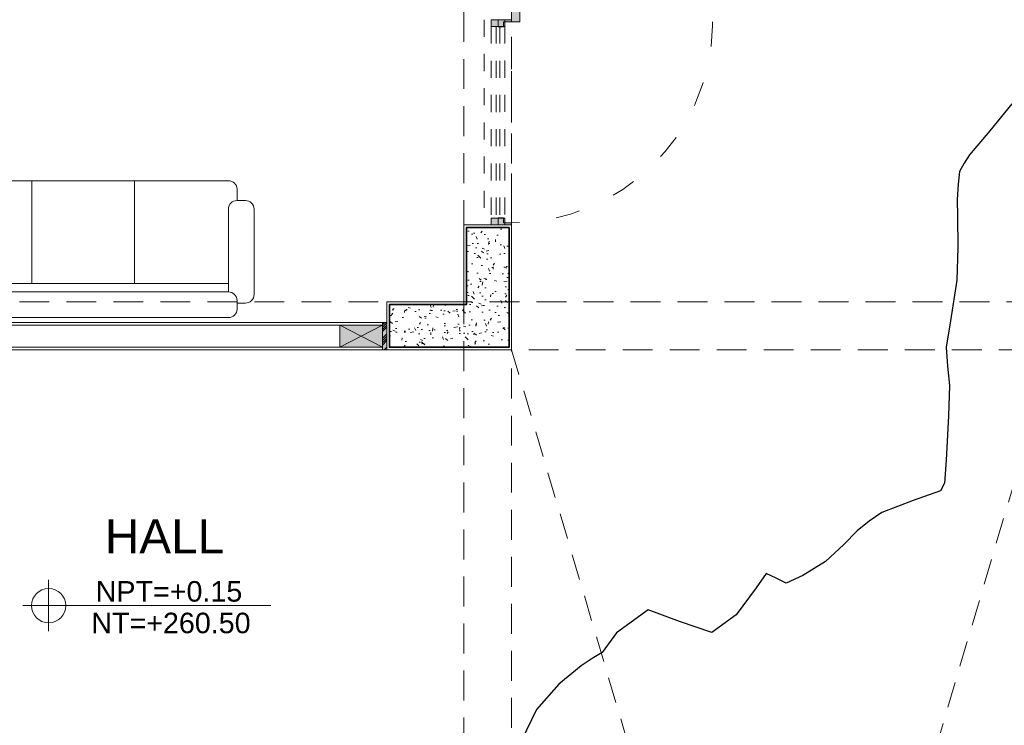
# Model space of a CAD drawing. Header units: millimetres. Extents: x -8931983 to 9630244, y 4 to 18563053.
# Tile 32 of 256: x 349108.21 to 349113.97, y 9281940.75 to 9281944.87. Entities that reach past the tile are written whole.
import ezdxf

# ---------------------------------------------------------------- set-up
doc = ezdxf.new("R2010")
doc.units = ezdxf.units.MM
for name, pattern in [('01 nivel$0$HIDDEN2', [0.1875, 0.125, -0.0625]), ('ACAD_ISO03W100', [30, 12, -18]), ('CONTINUA', [0]), ('DASHED2', [0.375, 0.25, -0.125]), ('HIDDEN', [9.524999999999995, 6.349999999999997, -3.174999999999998]), ('RAYITAS', [0.375, 0.25, -0.125])]:
    doc.linetypes.add(name, pattern=pattern)
for name, color, linetype, lineweight in [('.', 7, 'Continuous', 0), ('0_PROYECCIONES 1', 1, 'DASHED2', 0), ('0_VANOS', 30, 'Continuous', 9), ('COLUMNAS', 3, 'Continuous', 35), ('COLUMNETAS TOP', 253, 'Continuous', 0), ('G-ANNO-DIMS', 7, 'Continuous', 5), ('JUNTAS DE DILATACIÓN', 160, 'CONTINUA', 9), ('LPUERTAS', 7, 'Continuous', 5), ('MURO', 133, 'Continuous', 15), ('Proyecciones 2', 251, 'HIDDEN', 5), ('PUERTAS-1.5', 1, 'Continuous', 9), ('TARRAJEO', 32, 'Continuous', 0), ('TEXTO AMBIENTES', 7, 'Continuous', 30), ('vereda', 254, 'Continuous', 5)]:
    doc.layers.add(name, color=color, linetype=linetype, lineweight=lineweight)
doc.layers.add('0_COLUMNA ACHURADO', color=250, linetype='Continuous', lineweight=0, true_color=0x363636)
doc.layers.add('LMOBILIARIO', color=252, linetype='Continuous', lineweight=5, true_color=0x898989)
doc.layers.add('C-TOPO', color=7, linetype='Continuous')
doc.layers.add('VIGAS S', color=2, linetype='Continuous')
doc.styles.add('Arial_1', font='arial.ttf', dxfattribs={"height": 0.15})

# ---------------------------------------------------------------- blocks, each defined once
blk = doc.blocks.new('topooooo')
at = {"layer": 'C-TOPO', "color": 31, "linetype": 'Continuous', "lineweight": 25, "elevation": 1.617999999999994, "flags": 128}
blk.add_lwpolyline([(-120.1394114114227, -209.3140000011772), (-120.1370770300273, -209.518354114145), (-120.1394114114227, -209.702588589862), (-120.132439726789, -209.7588661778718), (-120.1218290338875, -209.8140000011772), (-120.0807039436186, -209.8762880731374), (-120.0279999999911, -209.9485177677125), (-119.9631967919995, -210.0239787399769), (-119.8463725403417, -210.1615986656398), (-119.7290676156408, -210.3140000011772), (-119.6061038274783, -210.5192166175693), (-119.5279999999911, -210.655733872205), (-119.449991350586, -210.7356128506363), (-119.3697338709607, -210.8140000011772), (-119.2620738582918, -210.9548204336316), (-119.1075065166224, -211.164111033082), (-119.0279999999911, -211.2733495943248), (-119.0189529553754, -211.3230470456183), (-119.1048689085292, -211.4678384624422), (-119.2022081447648, -211.6397918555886), (-119.2264686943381, -211.725865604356), (-119.2444658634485, -211.8140000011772), (-119.2536106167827, -211.9256412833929), (-119.2729421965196, -212.0690578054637), (-119.3235801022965, -212.2182285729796), (-119.3697338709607, -212.3140000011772), (-119.4339531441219, -212.3299466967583), (-119.4955284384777, -212.3464715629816), (-119.4878195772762, -212.4477635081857), (-119.4780815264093, -212.6435851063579), (-119.5209132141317, -212.8140000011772), (-119.7067716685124, -212.8849248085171), (-119.8927769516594, -212.949223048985), (-119.9492392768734, -213.170239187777), (-119.9411578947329, -213.3140000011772), (-119.9644896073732, -213.3775103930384), (-119.9851246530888, -213.4512663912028), (-120.0182423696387, -213.6180949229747), (-120.0250777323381, -213.8140000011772), (-119.9756774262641, -214.010634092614)], dxfattribs=at)
blk = doc.blocks.new('00_PTA_ 01')
at = {"layer": 'PUERTAS-1.5', "true_color": 0xffffff}
h = blk.add_hatch(color=7, dxfattribs=at)
h.dxf.hatch_style = 1
h.paths.add_polyline_path([(1.970000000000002, 0.1050000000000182), (0.9900000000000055, 0.1049999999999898), (0.9900000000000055, 0.0649999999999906), (1.970000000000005, 0.0650000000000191)])
h = blk.add_hatch(color=7, dxfattribs=at)
h.dxf.hatch_style = 1
h.paths.add_polyline_path([(0, 0), (0.0349999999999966, 0), (0.0349999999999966, 0.0249999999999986), (0.009999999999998, 0.0250000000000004), (0.009999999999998, 0.0649999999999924), (0, 0.0649999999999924)])
h = blk.add_hatch(color=7, dxfattribs=at)
h.dxf.hatch_style = 1
h.paths.add_polyline_path([(1, 3.6e-15), (1, 0.0649999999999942), (0.9900000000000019, 0.0649999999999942), (0.9900000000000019, 0.0250000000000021), (0.9650000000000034, 0.0250000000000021), (0.9650000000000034, 3.6e-15)])
at = {"layer": 'PUERTAS-1.5'}
for points in [[(1.970000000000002, 0.1050000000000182), (0.9900000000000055, 0.1049999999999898), (0.9900000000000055, 0.0649999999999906), (1.970000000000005, 0.0650000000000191)], [(0, 0), (0.0349999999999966, 0), (0.0349999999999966, 0.0249999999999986), (0.009999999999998, 0.0250000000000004), (0.009999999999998, 0.0649999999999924), (0, 0.0649999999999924)], [(1, 3.6e-15), (1, 0.0649999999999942), (0.9900000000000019, 0.0649999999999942), (0.9900000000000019, 0.0250000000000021), (0.9650000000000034, 0.0250000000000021), (0.9650000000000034, 3.6e-15)]]:
    blk.add_lwpolyline(points, close=True, dxfattribs=at)
at = {"layer": 'PUERTAS-1.5', "linetype": 'ACAD_ISO03W100', "ltscale": 0.01}
blk.add_arc((0.9904164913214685, 0.0645919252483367), 0.9804165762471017, 2.362126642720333, 179.9761520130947, dxfattribs=at)
at = {"layer": 'PUERTAS-1.5', "linetype": 'HIDDEN', "ltscale": 0.25}
blk.add_arc((0.9900000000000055, 0.0650000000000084), 0.9799999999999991, 359.9999999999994, 1.2213e-12, dxfattribs=at)
blk = doc.blocks.new('sillon de tres admi')
at = {"layer": 'LMOBILIARIO', "linetype": 'ByBlock', "lineweight": 0}
for p, q in [((1.150000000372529, 0.5), (-0.5500000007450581, 0.5)), ((-0.6008215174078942, 0.4155057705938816), (-0.650821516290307, 0.4155057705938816)), ((-0.599999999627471, 0.4500000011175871), (-0.599999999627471, 0.4000000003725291)), ((1.249178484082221, 0.4155057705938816), (1.199178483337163, 0.4155057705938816)), ((1.199999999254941, 0.4000000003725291), (1.199999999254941, 0.4500000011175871)), ((-0.7008215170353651, 0.3655057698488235), (-0.7008215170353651, -0.1344942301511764)), ((-0.5508215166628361, -0.1344942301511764), (-0.5508215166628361, 0.3500067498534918)), ((-0.5500000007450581, 0.3500000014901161), (1.150000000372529, 0.3500000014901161)), ((1.149178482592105, 0.3500000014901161), (1.149178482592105, -0.1344942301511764)), ((1.299178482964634, -0.1344942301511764), (1.299178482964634, 0.3655057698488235)), ((-0.5500000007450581, 0.3000000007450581), (1.149178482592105, 0.3000000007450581)), ((0, -0.2999999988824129), (0, 0.3000000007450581)), ((0.599999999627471, -0.2999999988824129), (0.599999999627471, 0.3000000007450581)), ((-0.650821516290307, -0.1844942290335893), (-0.6008215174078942, -0.1844942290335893)), ((-0.599999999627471, -0.1844874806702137), (-0.599999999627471, -0.25)), ((1.199178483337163, -0.1844942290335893), (1.249178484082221, -0.1844942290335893)), ((1.199999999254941, -0.25), (1.199999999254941, -0.1844942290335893)), ((-0.3865406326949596, -0.2999999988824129), (-0.5500000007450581, -0.2999999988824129)), ((0.2134593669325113, -0.2999999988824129), (-0.4272155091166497, -0.2999999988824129)), ((0.8134593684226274, -0.2999999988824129), (0.1727844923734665, -0.2999999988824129)), ((1.150000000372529, -0.2999999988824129), (0.7727844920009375, -0.2999999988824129))]:
    blk.add_line(p, q, dxfattribs=at)
for centre, start, end in [((-0.5500000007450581, 0.4500000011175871), 90, 180), ((-0.5500000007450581, 0.4500000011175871), 90, 180), ((1.150000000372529, 0.4500000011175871), 0, 90), ((-0.650821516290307, 0.3655057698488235), 90, 180), ((1.249178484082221, 0.3655057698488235), 0, 90), ((-0.5500000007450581, 0.4000000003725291), 180, 270), ((1.150000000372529, 0.4000000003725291), 270, 0), ((-0.650821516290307, -0.1344942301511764), 180, 270), ((-0.6008215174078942, -0.1344942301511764), 270, 0), ((1.199178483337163, -0.1344942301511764), 180, 270), ((1.249178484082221, -0.1344942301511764), 270, 0), ((-0.5500000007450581, -0.25), 180, 270), ((1.150000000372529, -0.25), 270, 0)]:
    blk.add_arc(centre, 0.05, start, end, dxfattribs=at)
blk = doc.blocks.new('*U1735')
at = {"linetype": 'Continuous', "true_color": 0xbebebe}
for points in [[(3032.131410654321, 1351.188780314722), (3032.131410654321, 1351.268780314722), (3032.171410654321, 1351.268780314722), (3032.171410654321, 1351.188780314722)], [(3033.291410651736, 1351.188780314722), (3033.291410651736, 1351.268780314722), (3033.331410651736, 1351.268780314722), (3033.331410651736, 1351.188780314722)]]:
    blk.add_hatch(color=9, dxfattribs=at).paths.add_polyline_path(points)
at = {"layer": '0_VANOS', "linetype": 'Continuous'}
for p, q in [((3032.131410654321, 1351.268780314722), (3032.171410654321, 1351.268780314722)), ((3032.131410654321, 1351.268780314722), (3032.131410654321, 1351.188780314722)), ((3032.171410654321, 1351.268780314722), (3032.171410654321, 1351.188780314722)), ((3033.291410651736, 1351.188780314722), (3033.291410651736, 1351.268780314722)), ((3033.291410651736, 1351.268780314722), (3033.331410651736, 1351.268780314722)), ((3033.331410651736, 1351.268780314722), (3033.331410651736, 1351.188780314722)), ((3032.171410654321, 1351.188780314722), (3032.131410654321, 1351.188780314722)), ((3033.331410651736, 1351.188780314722), (3033.291410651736, 1351.188780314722))]:
    blk.add_line(p, q, dxfattribs=at)
at = {"layer": '0_VANOS', "linetype": '01 nivel$0$HIDDEN2', "ltscale": 0.5}
for p, q in [((3032.170780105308, 1351.268780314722), (3033.290780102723, 1351.268780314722)), ((3032.171410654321, 1351.238780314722), (3033.291410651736, 1351.238780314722)), ((3032.171410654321, 1351.218780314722), (3033.291410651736, 1351.218780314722)), ((3032.171410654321, 1351.188780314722), (3033.291410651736, 1351.188780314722))]:
    blk.add_line(p, q, dxfattribs=at)
at = {"layer": '0_VANOS', "linetype": '01 nivel$0$HIDDEN2'}
blk.add_line((3033.291410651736, 1351.268780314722), (3033.331410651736, 1351.268780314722), dxfattribs=at)
blk = doc.blocks.new('Cotas de elevación - M_Cota de elevación - Destino rellenado-517392-Nivel 1')
at = {"layer": 'G-ANNO-DIMS'}
for p, q in [((0, -0.0015), (0, 0.0015)), ((-0.0015, 0), (0.013, 0))]:
    blk.add_line(p, q, dxfattribs=at)
blk.add_circle((0, 0), 0.001, dxfattribs=at)
blk = doc.blocks.new('ADMIII PLATA GG')
at = {"layer": '.', "true_color": 0xadddf7, "transparency": 33554572}
h = blk.add_hatch(color=141, dxfattribs=at)
h.dxf.hatch_style = 1
h.paths.add_polyline_path([(-11.21500000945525, -5.655000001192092), (-11.24000000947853, -5.655000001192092), (-11.24000000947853, -5.814999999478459), (-11.21500000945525, -5.814999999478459)])
at = {"layer": '0_COLUMNA ACHURADO'}
h = blk.add_hatch(dxfattribs=at)
h.set_pattern_fill('AR-CONC', color=256, scale=0.00088, angle=90.00000000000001)
h.set_pattern_definition([(140, (0, 0), (0.0140263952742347, 0.1603225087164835), [0.016764, -0.184404]), (85.00000000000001, (0, 0), (-0.1681300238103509, -0.0310142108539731), [0.0134112, -0.1475237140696]), (190.4514447, (0.0011688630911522, 0.0133601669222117), (-0.1541036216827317, 0.1293082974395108), [0.014247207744, -0.156719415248]), (136.1842, (-0.0447039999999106, 0), (0.0369972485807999, 0.2385495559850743), [0.025146, -0.2766059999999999]), (186.63555761, (-0.0416209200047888, 0.0198791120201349), (-0.2177349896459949, 0.2089156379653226), [0.0213708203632, -0.2350793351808]), (81.18415117, (-0.0447039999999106, 0), (-0.2177349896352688, 0.2089156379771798), [0.0201167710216, -0.2212845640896]), (111, (-0.033527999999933, 0.0223520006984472), (0.0899933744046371, 0.1334206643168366), [0.016764, -0.184404]), (56.00000000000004, (-0.033527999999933, 0.0223520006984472), (-0.1620854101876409, 0.0543857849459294), [0.0134112, -0.1475232]), (161.451445, (-0.0260285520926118, 0.0334703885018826), (-0.0720920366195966, 0.1878064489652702), [0.014247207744, -0.1567191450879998]), (127.5, (0, 0), (-0.0744084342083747, 0.0027179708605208), [0, -0.14573504, 0, -0.1497584, 0, -0.148082]), (97.49999999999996, (0, 0), (-0.0881589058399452, 0.0588013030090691), [0, -0.08538464, 0, -0.14238224, 0, -0.0564388]), (57.50000000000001, (0, -0.0498449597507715), (0.0050412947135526, 0.1193197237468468), [0, -0.05588, 0, -0.1743456, 0, -0.2313432]), (47.5, (0, -0.0721969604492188), (-0.0223753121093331, 0.1303536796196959), [0, -0.072644, 0, -0.11578336, 0, -0.1642872])])
h.paths.add_polyline_path([(-10.75000000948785, -5.550000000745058), (-11.20000000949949, -5.550000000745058), (-11.20000000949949, -5.800000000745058), (-10.50000000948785, -5.800000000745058), (-10.50000000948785, -5.09999999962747), (-10.75000000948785, -5.09999999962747)])
at = {"layer": 'COLUMNETAS TOP', "true_color": 0xc0c0c0}
blk.add_hatch(color=9, dxfattribs=at).paths.add_polyline_path([(-11.24000000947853, -5.669999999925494), (-11.49000000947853, -5.669999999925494), (-11.49000000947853, -5.800000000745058), (-11.24000000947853, -5.800000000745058)])
at = {"layer": 'JUNTAS DE DILATACIÓN'}
h = blk.add_hatch(dxfattribs=at)
h.set_pattern_fill('ANSI34', color=256, scale=0.0029, angle=0.0939636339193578)
h.set_pattern_definition([(45.09396363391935, (-5598.160869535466, -1538.796894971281), (-0.0391281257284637, 0.0389999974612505), []), (45.09396363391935, (-5598.147848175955, -1538.796873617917), (-0.0391281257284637, 0.0389999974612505), []), (45.09396363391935, (-5598.134826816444, -1538.796852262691), (-0.0391281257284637, 0.0389999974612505), []), (45.09396363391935, (-5598.121805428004, -1538.796830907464), (-0.0391281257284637, 0.0389999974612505), [])])
h.paths.add_polyline_path([(-11.21500000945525, -5.655000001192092), (-11.24000000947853, -5.655000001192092), (-11.24000000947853, -5.814999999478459), (-11.21500000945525, -5.814999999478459)])
at = {"layer": '0_PROYECCIONES 1', "ltscale": 0.7}
for points, elevation in [([(-10.48500000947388, -0.2650000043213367), (-10.76500000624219, -0.2650000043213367), (-10.76500000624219, -22.05000000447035), (-10.48500000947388, -22.05000000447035)], -2.170282e-10), ([(-0.2650000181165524, -5.815000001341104), (-0.2650000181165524, -5.535000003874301), (-17.53499858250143, -5.535000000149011), (-17.53499858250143, -5.814999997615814)], -1.391527e-10)]:
    blk.add_lwpolyline(points, close=True, dxfattribs=dict(at, elevation=elevation))
at = {"layer": 'COLUMNAS', "color": 6, "elevation": -2.170282e-10}
blk.add_lwpolyline([(-10.50000000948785, -5.09999999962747), (-10.50000000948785, -5.800000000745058), (-11.20000000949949, -5.800000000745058), (-11.20000000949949, -5.550000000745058), (-10.75000000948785, -5.550000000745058), (-10.75000000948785, -5.09999999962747), (-10.50000000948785, -5.09999999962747)], dxfattribs=at)
at = {"layer": 'COLUMNETAS TOP'}
for p, q in [((-11.49000000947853, -5.669999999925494), (-11.24000000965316, -5.800000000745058)), ((-11.24000000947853, -5.669999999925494), (-11.49000000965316, -5.800000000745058))]:
    blk.add_line(p, q, dxfattribs=at)
at = {"layer": 'COLUMNETAS TOP', "elevation": -2.170282e-10}
blk.add_lwpolyline([(-11.24000000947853, -5.669999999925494), (-11.49000000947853, -5.669999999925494), (-11.49000000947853, -5.800000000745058), (-11.24000000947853, -5.800000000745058)], close=True, dxfattribs=at)
at = {"layer": 'JUNTAS DE DILATACIÓN', "elevation": -2.170282e-10}
blk.add_lwpolyline([(-11.21500000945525, -5.655000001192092), (-11.24000000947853, -5.655000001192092), (-11.24000000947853, -5.814999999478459), (-11.21500000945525, -5.814999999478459)], close=True, dxfattribs=at)
at = {"layer": 'MURO'}
for p, q in [((-11.49000000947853, -5.670000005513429), (-17.26000000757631, -5.670000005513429)), ((-11.49000000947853, -5.800000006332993), (-17.26000000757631, -5.800000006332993))]:
    blk.add_line(p, q, dxfattribs=at)
at = {"layer": 'Proyecciones 2', "linetype": 'DASHED2', "ltscale": 0.3}
blk.add_lwpolyline([(-10.48502587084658, -5.085000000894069), (-10.48500011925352, -3.884999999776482), (-10.64500000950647, -3.884999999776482), (-10.64502576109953, -5.085000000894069)], close=True, dxfattribs=at)
at = {"layer": 'TARRAJEO'}
for p, q in [((-11.24000000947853, -5.655000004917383), (-17.51000000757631, -5.655000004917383)), ((-11.24000000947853, -5.815000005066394), (-17.53500000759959, -5.815000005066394))]:
    blk.add_line(p, q, dxfattribs=at)
at = {"layer": 'TARRAJEO', "elevation": -2.170282e-10}
blk.add_lwpolyline([(-10.48500000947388, -5.085000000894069), (-10.48500000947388, -5.814999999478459), (-11.21500000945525, -5.814999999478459), (-11.21500000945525, -5.535000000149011), (-10.76500000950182, -5.535000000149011), (-10.76500000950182, -5.085000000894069)], close=True, dxfattribs=at)
at = {"layer": 'VIGAS S', "color": 8, "linetype": 'RAYITAS', "lineweight": 0, "ltscale": 0.6}
for p, q in [((-10.48500000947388, -5.814999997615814), (-7.31500266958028, -16.53499999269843, -1.2561259e-09)), ((-10.4850000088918, -16.53499999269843), (-7.314999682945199, -5.814999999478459))]:
    blk.add_line(p, q, dxfattribs=at)
at = {"rotation": 270}
blk.add_blockref('*U1735', (-1361.793806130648, 3028.246410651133, -684.9177665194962), dxfattribs=at)
at = {"lineweight": 5, "xscale": -1, "rotation": 180}
blk.add_blockref('sillon de tres admi', (-13.29129811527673, -5.126474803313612), dxfattribs=at)
at = {"layer": 'LPUERTAS', "xscale": -1.199999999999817, "yscale": 1.199999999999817, "zscale": 1.199999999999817, "rotation": 270}
blk.add_blockref('00_PTA_ 01', (-10.56300000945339, -5.085000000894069), dxfattribs=at)
at = {"layer": 'TEXTO AMBIENTES', "xscale": 99.99999999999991, "yscale": 99.99999999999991, "zscale": 99.99999999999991}
blk.add_blockref('Cotas de elevación - M_Cota de elevación - Destino rellenado-517392-Nivel 1', (-13.19403049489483, -7.31050188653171), dxfattribs=at)
at = {"layer": 'TEXTO AMBIENTES', "insert": (-13.4885102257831, -6.805388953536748), "char_height": 0.2, "width": 1.945297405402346, "attachment_point": 1, "style": 'Arial_1'}
blk.add_mtext('\\pxqc;HALL', dxfattribs=at)
at = {"layer": 'TEXTO AMBIENTES', "char_height": 0.12, "width": 0.9021418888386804, "attachment_point": 1, "line_spacing_factor": 0.9417779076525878, "style": 'Arial_1'}
for s, insert in [('NPT=+0.15', (-12.91831088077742, -7.167105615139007)), ('NT=+260.50', (-12.94413285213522, -7.351726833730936))]:
    blk.add_mtext(s, dxfattribs=dict(at, insert=insert))

msp = doc.modelspace()

# ---------------------------------------------------------------- block references
at = {"layer": 'vereda', "rotation": 320.4010421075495}
msp.add_blockref('topooooo', (349340.0046675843, 9282029.08654123, 261.841), dxfattribs=at)

# ---------------------------------------------------------------- next in the draw order: block references
at = {"lineweight": 5}
msp.add_blockref('ADMIII PLATA GG', (349121.5748144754, 9281948.759441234), dxfattribs=at)

doc.saveas('drawing.dxf')
